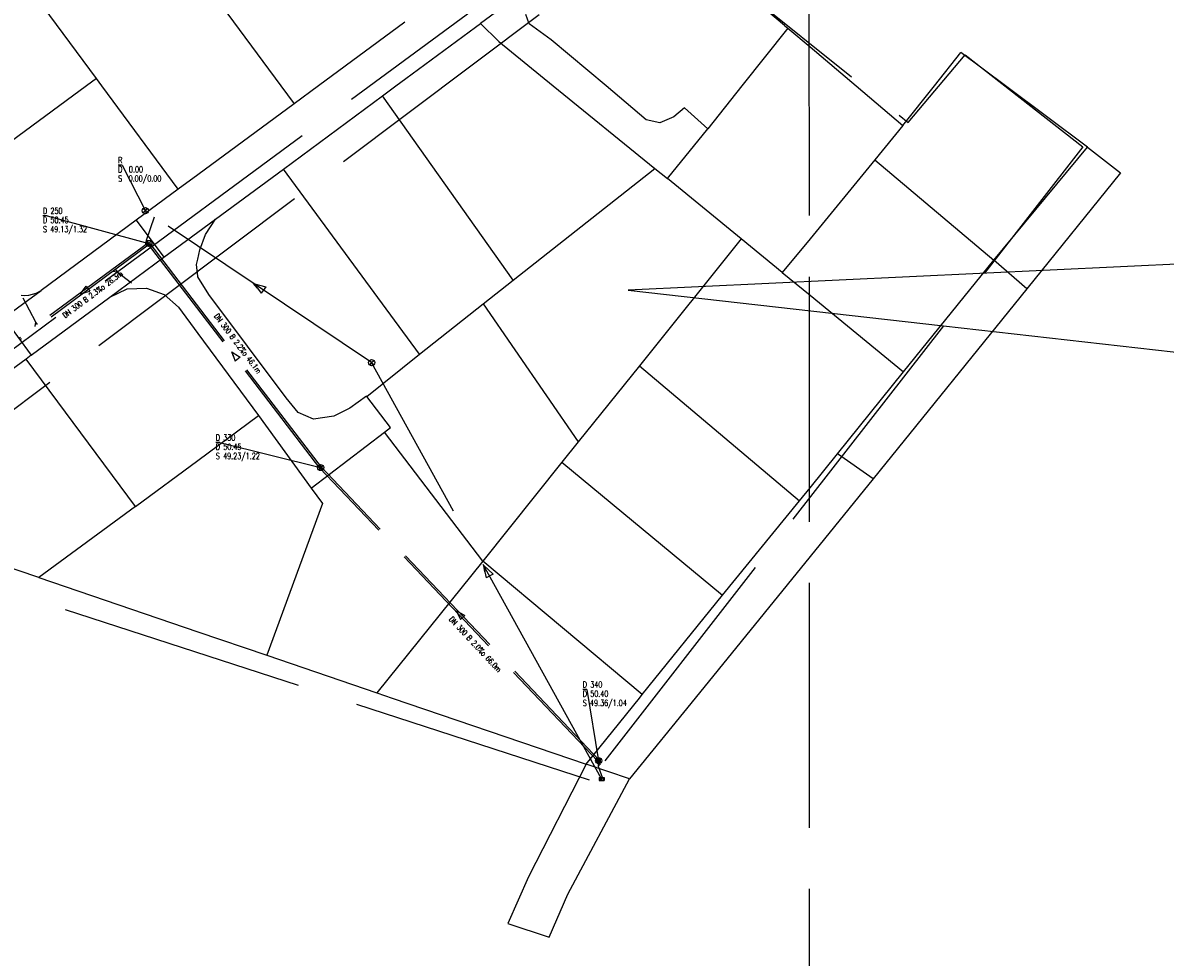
# Model space of a CAD drawing. Extents: x 3408899 to 3411804, y 5788010 to 5789500.
# Tile 5 of 11: x 3409871 to 3410058, y 5788658 to 5788810. Entities that reach past the tile are written whole.
import ezdxf

# ---------------------------------------------------------------- set-up
doc = ezdxf.new("R2010")
doc.units = 0
doc.header["$MEASUREMENT"] = 0
for name, pattern in [('LINIENART0', [0]), ('LINIENART1', [50, 40, -10]), ('LINIENART2', [26, 20, -6])]:
    doc.linetypes.add(name, pattern=pattern)
for name, color, linetype in [('bauabschnitte2', 7, 'Continuous'), ('Beschriftung_Kreis', 7, 'Continuous'), ('grenze_b_plan', 7, 'Continuous'), ('Kartentrennung', 7, 'Continuous'), ('KATASTER', 7, 'Continuous'), ('NULLEBENE', 7, 'Continuous'), ('RwKanalBestand', 7, 'Continuous'), ('SwKanalPlanung', 7, 'Continuous')]:
    doc.layers.add(name, color=color, linetype=linetype)
doc.styles.add('SIMPLEX', font='simplex')

# ---------------------------------------------------------------- blocks, each defined once
blk = doc.blocks.new('EINLAUM-107')
at = {"layer": 'NULLEBENE', "color": 1, "linetype": 'LINIENART0'}
for p, q in [((-0.40022, 0.24996), (-0.40022, -0.25004)), ((-0.40022, 0.24996), (0.39978, 0.24996)), ((-0.25, 0.25), (-0.25, -0.25)), ((0, -0.25), (0, 0.25)), ((0.25, -0.25), (0.25, 0.25)), ((0.39978, 0.24996), (0.39978, -0.25004)), ((-0.40022, -0.25004), (0.39978, -0.25004))]:
    blk.add_line(p, q, dxfattribs=at)
blk = doc.blocks.new('RPFEIL-34')
at = {"layer": 'NULLEBENE', "color": 1, "linetype": 'LINIENART0'}
for p, q in [((0.00025, 0.25048), (-0.74975, 0.50048)), ((-0.74975, -0.49952), (-0.74975, 0.50048)), ((0.00025, 0.25048), (0.75025, 0.00048)), ((0.75025, 0.00048), (0.00025, 0.25048)), ((0.75025, 0.00048), (0.00025, -0.24952)), ((0.00025, -0.24952), (-0.74975, -0.49952))]:
    blk.add_line(p, q, dxfattribs=at)
at = {"layer": 'NULLEBENE', "color": 253, "linetype": 'LINIENART0'}
blk.add_line((0.00025, -0.24952), (0.00025, -0.24952), dxfattribs=at)
blk = doc.blocks.new('NORM-12')
at = {"layer": 'NULLEBENE', "color": 144, "linetype": 'LINIENART0'}
for q in [(-0.35355, 0.35355), (-0.35355, -0.35355), (0.35428, 0.35428), (0.35355, -0.35355)]:
    blk.add_line((0, 0), q, dxfattribs=at)
at = {"layer": 'NULLEBENE', "color": 88, "linetype": 'LINIENART0'}
blk.add_line((0.5, 0), (0.5, 0), dxfattribs=at)
at = {"layer": 'NULLEBENE', "color": 144, "linetype": 'LINIENART0'}
blk.add_circle((0, 0), 0.5, dxfattribs=at)
blk = doc.blocks.new('SCHACHT_EINL-19')
at = {"layer": 'NULLEBENE', "color": 128, "linetype": 'LINIENART0'}
for p, q in [((0.39491, 0), (-0.39491, 0)), ((0.38206, 0.1), (-0.38376, 0.1)), ((0.34065, 0.2), (-0.34235, 0.2)), ((0.25726, 0.3), (-0.25896, 0.3)), ((0.04711, 0.4), (-0.05857, 0.4)), ((0.38206, -0.1), (-0.38376, -0.1)), ((0.34065, -0.2), (-0.34235, -0.2)), ((0.25726, -0.3), (-0.25896, -0.3)), ((0.05159, -0.4), (-0.0529, -0.4))]:
    blk.add_line(p, q, dxfattribs=at)
blk.add_circle((-0.00085, 0), 0.51253, dxfattribs=at)

msp = doc.modelspace()

# ---------------------------------------------------------------- linework, layer by layer
at = {"layer": 'bauabschnitte2', "color": 156, "linetype": 'LINIENART1'}
for p, q in [((3409843.83454, 5788727.5747), (3409975.58715, 5788826.53052)), ((3409975.58715, 5788826.53052), (3410016.01767, 5788794.01647)), ((3410016.01767, 5788794.01647), (3410025.34779, 5788805.04297)), ((3410025.34779, 5788805.04297), (3410044.57349, 5788790.05823)), ((3410044.573, 5788790.058), (3410028.47445, 5788769.38409)), ((3410021.77524, 5788760.78091), (3409963.995, 5788686.579)), ((3409963.99518, 5788686.57871), (3409869.28032, 5788717.39639))]:
    msp.add_line(p, q, dxfattribs=at)
at = {"layer": 'Beschriftung_Kreis', "color": 156, "linetype": 'LINIENART0'}
for p, q in [((3410065.27309, 5788771.13695), (3409970.27952, 5788766.61205)), ((3409970.27952, 5788766.61205), (3410021.77524, 5788760.78091)), ((3410021.77524, 5788760.78091), (3410065.27309, 5788755.85542))]:
    msp.add_line(p, q, dxfattribs=at)
at = {"layer": 'grenze_b_plan', "color": 163, "linetype": 'LINIENART1'}
msp.add_line((3409997.5402, 5788851.20772), (3409837.59271, 5788733.18751), dxfattribs=at)
at = {"layer": 'Kartentrennung', "color": 160, "linetype": 'LINIENART1'}
msp.add_line((3409999.74714, 5788968.81157), (3410000.13, 5788073.438), dxfattribs=at)
at = {"layer": 'KATASTER', "color": 92, "linetype": 'LINIENART0'}
for p, q in [((3409995.81, 5788809.85), (3409975.77, 5788826.83)), ((3409900, 5788818.36), (3409913.54, 5788800)), ((3409883.45, 5788801.2), (3409871.86, 5788816.92)), ((3409948.62, 5788812), (3409946.17, 5788810.18)), ((3409933.83, 5788810.41), (3409919.72, 5788800)), ((3409945.36, 5788809.59), (3409946.17, 5788810.18)), ((3409946.17, 5788810.18), (3409949.17, 5788807.23)), ((3409954.14, 5788810.12), (3409953.58, 5788811.64)), ((3409957.74, 5788807.54), (3409954.14, 5788810.12)), ((3409934, 5788801.21), (3409945.36, 5788809.59)), ((3409996.35, 5788809.44), (3409988.88, 5788800)), ((3409995.81, 5788809.85), (3409996.35, 5788809.44)), ((3409996.35, 5788809.44), (3410000, 5788806.36)), ((3409949.17, 5788807.23), (3409958.07, 5788800)), ((3409966.68, 5788800), (3409957.74, 5788807.54)), ((3410000, 5788806.36), (3410007.53, 5788800)), ((3410020.3, 5788800), (3410024.65, 5788805.46)), ((3410031.92, 5788800), (3410024.65, 5788805.46)), ((3409883.45, 5788801.2), (3409881.82, 5788800)), ((3409884.34, 5788800), (3409883.45, 5788801.2)), ((3409932.36, 5788800), (3409934, 5788801.21)), ((3409881.82, 5788800), (3409857.3, 5788781.91)), ((3409896.81, 5788783.1), (3409884.34, 5788800)), ((3409913.54, 5788800), (3409915.72, 5788797.05)), ((3409919.72, 5788800), (3409915.72, 5788797.05)), ((3409930.16, 5788798.37), (3409932.36, 5788800)), ((3409958.07, 5788800), (3409974.67, 5788786.52)), ((3409973.24, 5788794.46), (3409966.68, 5788800)), ((3409988.88, 5788800), (3409983.31, 5788792.97)), ((3410007.53, 5788800), (3410015.16, 5788793.55)), ((3410015.16, 5788793.55), (3410020.3, 5788800)), ((3410045.32, 5788789.99), (3410031.92, 5788800)), ((3409915.72, 5788797.05), (3409900, 5788785.45)), ((3409913.99, 5788786.42), (3409930.16, 5788798.37)), ((3409951.53, 5788768.25), (3409930.16, 5788798.37)), ((3409979.51, 5788796.39), (3409977.74, 5788794.94)), ((3409983.31, 5788792.97), (3409979.51, 5788796.39)), ((3409975.49, 5788793.98), (3409973.24, 5788794.46)), ((3409977.74, 5788794.94), (3409975.49, 5788793.98)), ((3410015.16, 5788793.55), (3410010.57, 5788787.93)), ((3409976.72, 5788784.85), (3409983.31, 5788792.97)), ((3410030.01, 5788771.51), (3410045.32, 5788789.99)), ((3410045.32, 5788789.99), (3410050.72, 5788785.81)), ((3410010.57, 5788787.93), (3410000, 5788775.03)), ((3410010.57, 5788787.93), (3410030.01, 5788771.51)), ((3409902.92, 5788778.23), (3409913.99, 5788786.42)), ((3409936.19, 5788756.15), (3409913.99, 5788786.42)), ((3409951.53, 5788768.25), (3409974.67, 5788786.52)), ((3409974.67, 5788786.52), (3409976.72, 5788784.85)), ((3410050.72, 5788785.81), (3410035.41, 5788766.85)), ((3409900, 5788785.45), (3409896.81, 5788783.1)), ((3409988.74, 5788775.01), (3409976.72, 5788784.85)), ((3409896.81, 5788783.1), (3409889.95, 5788778.04)), ((3409889.95, 5788778.04), (3409874.43, 5788766.58)), ((3409889.95, 5788778.04), (3409894.48, 5788772.01)), ((3409900, 5788776.08), (3409902.92, 5788778.23)), ((3409901.26, 5788775.74), (3409902.92, 5788778.23)), ((3409894.48, 5788772.01), (3409900, 5788776.08)), ((3409900.35, 5788773.24), (3409901.26, 5788775.74)), ((3409988.74, 5788775.01), (3409972.14, 5788754.29)), ((3409995.47, 5788769.5), (3409988.74, 5788775.01)), ((3410000, 5788775.03), (3409995.47, 5788769.5)), ((3409900, 5788771.7), (3409900.35, 5788773.24)), ((3409885.65, 5788765.51), (3409894.48, 5788772.01)), ((3409899.8, 5788770.82), (3409900, 5788771.7)), ((3409900, 5788768.91), (3409899.8, 5788770.82)), ((3410015.28, 5788753.27), (3410030.01, 5788771.51)), ((3410035.41, 5788766.85), (3410030.01, 5788771.51)), ((3409995.47, 5788769.5), (3410000, 5788765.79)), ((3409900.01, 5788768.81), (3409900, 5788768.91)), ((3409901.81, 5788765.9), (3409900.01, 5788768.81)), ((3409946.62, 5788764.38), (3409951.53, 5788768.25)), ((3409868.35, 5788762.1), (3409874.43, 5788766.58)), ((3409871.13, 5788765.82), (3409871.75, 5788765.78)), ((3409871.75, 5788765.78), (3409872.38, 5788765.83)), ((3409872.38, 5788765.83), (3409873, 5788765.95)), ((3409872.8, 5788755.99), (3409885.65, 5788765.51)), ((3409873, 5788765.95), (3409873.6, 5788766.15)), ((3409873.6, 5788766.15), (3409874.43, 5788766.58)), ((3409885.65, 5788765.51), (3409888.48, 5788766.82)), ((3409888.48, 5788766.82), (3409891.6, 5788766.97)), ((3409891.6, 5788766.97), (3409894.53, 5788765.91)), ((3409894.53, 5788765.91), (3409896.84, 5788763.83)), ((3409914.46, 5788749.02), (3409901.81, 5788765.9)), ((3410000, 5788765.79), (3410015.28, 5788753.27)), ((3410035.41, 5788766.85), (3410010.32, 5788735.83)), ((3409896.84, 5788763.83), (3409900, 5788759.56)), ((3409936.19, 5788756.15), (3409946.62, 5788764.38)), ((3409946.62, 5788764.38), (3409962.15, 5788741.84)), ((3409868.35, 5788762.1), (3409872.8, 5788755.99)), ((3409900, 5788759.56), (3409909.92, 5788746.14)), ((3409872.8, 5788755.99), (3409871.96, 5788755.37)), ((3409927.61, 5788749.25), (3409936.19, 5788756.15)), ((3409871.96, 5788755.37), (3409839.54, 5788731.45)), ((3409889.82, 5788731.3), (3409871.96, 5788755.37)), ((3409972.14, 5788754.29), (3409962.15, 5788741.84)), ((3409972.14, 5788754.29), (3409998.26, 5788732.2)), ((3410004.48, 5788739.9), (3410015.28, 5788753.27)), ((3409916.4, 5788746.66), (3409914.46, 5788749.02)), ((3409927.56, 5788749.32), (3409924.85, 5788747.36)), ((3409927.61, 5788749.25), (3409927.56, 5788749.32)), ((3409931.47, 5788744.2), (3409927.61, 5788749.25)), ((3409918.89, 5788745.55), (3409916.4, 5788746.66)), ((3409924.85, 5788747.36), (3409922.22, 5788746.04)), ((3409900, 5788738.82), (3409909.92, 5788746.14)), ((3409909.92, 5788746.14), (3409918.5, 5788734.28)), ((3409922.22, 5788746.04), (3409918.89, 5788745.55)), ((3409918.5, 5788734.28), (3409930.48, 5788743.44)), ((3409930.48, 5788743.44), (3409931.47, 5788744.2)), ((3409930.5, 5788743.42), (3409930.48, 5788743.44)), ((3409946.55, 5788722.36), (3409930.5, 5788743.42)), ((3409962.15, 5788741.84), (3409959.48, 5788738.51)), ((3410000, 5788734.35), (3410004.48, 5788739.9)), ((3410010.32, 5788735.83), (3410004.48, 5788739.9)), ((3409889.82, 5788731.3), (3409900, 5788738.82)), ((3409959.48, 5788738.51), (3409946.55, 5788722.36)), ((3409959.48, 5788738.51), (3409985.72, 5788716.79)), ((3410010.32, 5788735.83), (3410000, 5788723.12)), ((3409918.5, 5788734.28), (3409920.35, 5788731.76)), ((3409998.26, 5788732.2), (3410000, 5788734.35)), ((3409920.35, 5788731.76), (3409911.26, 5788706.99)), ((3409985.72, 5788716.79), (3409998.26, 5788732.2)), ((3409889.82, 5788731.3), (3409874.06, 5788719.67)), ((3409874.06, 5788719.67), (3409865.51, 5788722.59)), ((3409946.55, 5788722.36), (3409929.27, 5788700.85)), ((3409972.59, 5788700.56), (3409946.55, 5788722.36)), ((3410000, 5788723.12), (3409981.22, 5788700)), ((3409874.06, 5788719.67), (3409900, 5788710.83)), ((3409972.59, 5788700.56), (3409985.72, 5788716.79)), ((3409900, 5788710.83), (3409911.26, 5788706.99)), ((3409911.26, 5788706.99), (3409929.27, 5788700.85)), ((3409929.27, 5788700.85), (3409931.76, 5788700)), ((3409931.76, 5788700), (3409963.42, 5788689.2)), ((3409963.42, 5788689.2), (3409972.14, 5788700)), ((3409981.22, 5788700), (3409970.49, 5788686.78)), ((3409972.14, 5788700), (3409972.59, 5788700.56)), ((3409963.42, 5788689.2), (3409954.01, 5788670.77)), ((3409970.49, 5788686.78), (3409963.42, 5788689.2)), ((3409960.42, 5788667.95), (3409970.49, 5788686.78)), ((3409954.01, 5788670.77), (3409950.66, 5788663.19)), ((3409957.39, 5788660.94), (3409960.42, 5788667.95)), ((3409950.66, 5788663.19), (3409957.39, 5788660.94))]:
    msp.add_line(p, q, dxfattribs=at)
at = {"layer": 'RwKanalBestand', "color": 144, "linetype": 'LINIENART0'}
for q in [(3409886.99251, 5788787.06601), (3409891.443, 5788779.60699)]:
    msp.add_line((3409887.65951, 5788787.06601), q, dxfattribs=at)
at = {"layer": 'RwKanalBestand', "color": 144, "linetype": 'LINIENART1'}
for p, q in [((3409891.35937, 5788779.48247), (3409891.32616, 5788779.50477)), ((3409928.394, 5788754.78799), (3409891.443, 5788779.60699)), ((3409891.52662, 5788779.73152), (3409891.49342, 5788779.75382)), ((3409965.96033, 5788686.77874), (3409928.394, 5788754.78799))]:
    msp.add_line(p, q, dxfattribs=at)
at = {"layer": 'SwKanalPlanung', "color": 101, "linetype": 'LINIENART0'}
for p, q in [((3409875.37703, 5788778.78751), (3409874.71003, 5788778.78751)), ((3409875.37703, 5788778.78751), (3409892.02162, 5788774.25435)), ((3409891.63511, 5788774.77695), (3409892.92483, 5788778.61169)), ((3409891.63511, 5788774.77695), (3409892.92483, 5788778.61169)), ((3409891.53043, 5788774.07763), (3409891.63511, 5788774.77695)), ((3409891.53043, 5788774.07763), (3409891.63511, 5788774.77695)), ((3409891.93243, 5788774.37495), (3409891.63511, 5788774.77695)), ((3409891.93243, 5788774.37495), (3409891.63511, 5788774.77695)), ((3409886.14802, 5788769.7237), (3409886.84734, 5788769.61901)), ((3409886.14802, 5788769.7237), (3409886.84734, 5788769.61901)), ((3409886.55002, 5788770.02101), (3409886.84734, 5788769.61901)), ((3409886.55002, 5788770.02101), (3409886.84734, 5788769.61901)), ((3409886.84734, 5788769.61901), (3409889.15582, 5788767.83626)), ((3409886.84734, 5788769.61901), (3409889.15582, 5788767.83626)), ((3409873.55131, 5788761.40226), (3409871.48921, 5788765.31131)), ((3409873.55131, 5788761.40226), (3409871.48921, 5788765.31131)), ((3409873.44663, 5788760.70295), (3409873.55131, 5788761.40226)), ((3409873.44663, 5788760.70295), (3409873.55131, 5788761.40226)), ((3409873.84863, 5788761.00026), (3409873.55131, 5788761.40226)), ((3409873.84863, 5788761.00026), (3409873.55131, 5788761.40226)), ((3409903.60819, 5788741.74426), (3409902.94119, 5788741.74426)), ((3409903.60819, 5788741.74426), (3409920.06514, 5788737.64635)), ((3409963.53953, 5788701.4051), (3409962.87253, 5788701.4051)), ((3409963.53953, 5788701.4051), (3409965.45797, 5788689.76984)), ((3409965.42076, 5788689.59108), (3409965.40194, 5788688.88422)), ((3409965.42076, 5788689.59108), (3409965.40194, 5788688.88422)), ((3409965.76478, 5788689.22824), (3409965.40194, 5788688.88422)), ((3409965.76478, 5788689.22824), (3409965.40194, 5788688.88422)), ((3409965.40194, 5788688.88422), (3409966.10443, 5788686.90912)), ((3409965.40194, 5788688.88422), (3409966.10443, 5788686.90912))]:
    msp.add_line(p, q, dxfattribs=at)
at = {"layer": 'SwKanalPlanung', "color": 101, "linetype": 'LINIENART2'}
for p, q in [((3409891.93243, 5788774.37495, 50.45), (3409870.77877, 5788758.72981, 50.3)), ((3409892.11082, 5788774.13375, 50.45), (3409870.95716, 5788758.48862, 50.3)), ((3409919.94607, 5788737.55513, 50.45), (3409891.90255, 5788774.16313, 50.263)), ((3409920.18422, 5788737.73757, 50.45), (3409892.1407, 5788774.34557, 50.263)), ((3409965.34912, 5788689.66664, 50.4), (3409919.95629, 5788737.54314, 49.95)), ((3409965.56682, 5788689.87305, 50.4), (3409920.174, 5788737.74955, 49.95))]:
    msp.add_line(p, q, dxfattribs=at)

# ---------------------------------------------------------------- block references
at = {"layer": 'RwKanalBestand'}
for name, p in [('NORM-12', (3409891.443, 5788779.60699)), ('NORM-12', (3409891.443, 5788779.60699)), ('NORM-12', (3409928.394, 5788754.78799)), ('NORM-12', (3409928.394, 5788754.78799)), ('EINLAUM-107', (3409965.96033, 5788686.77874)), ('EINLAUM-107', (3409965.96033, 5788686.77874))]:
    msp.add_blockref(name, p, dxfattribs=at)
at = {"layer": 'RwKanalBestand', "xscale": 1.3, "yscale": 1.3}
for p, rotation in [((3409909.9185, 5788767.19749), 146.1118), ((3409909.9185, 5788767.19749), 146.1118), ((3409947.17717, 5788720.78337), 118.91499), ((3409947.17717, 5788720.78337), 118.91499)]:
    msp.add_blockref('RPFEIL-34', p, dxfattribs=dict(at, rotation=rotation))
at = {"layer": 'SwKanalPlanung'}
for name, p in [('NORM-12', (3409892.02162, 5788774.25435)), ('NORM-12', (3409892.02162, 5788774.25435)), ('NORM-12', (3409920.06514, 5788737.64635)), ('NORM-12', (3409920.06514, 5788737.64635)), ('SCHACHT_EINL-19', (3409965.45797, 5788689.76984)), ('SCHACHT_EINL-19', (3409965.45797, 5788689.76984))]:
    msp.add_blockref(name, p, dxfattribs=at)
for p, rotation in [((3409881.4448, 5788766.43178, 50.45), 216.4864399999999), ((3409881.4448, 5788766.43178, 50.45), 216.4864399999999), ((3409906.04338, 5788755.95035, 50.45), 127.45388), ((3409906.04338, 5788755.95035, 50.45), 127.45388), ((3409942.76156, 5788713.7081, 50.4), 133.47463), ((3409942.76156, 5788713.7081, 50.4), 133.47463)]:
    msp.add_blockref('RPFEIL-34', p, dxfattribs=dict(at, rotation=rotation))

# ---------------------------------------------------------------- texts
at = {"layer": 'RwKanalBestand', "color": 144, "linetype": 'LINIENART0', "style": 'SIMPLEX', "width": 0.66046}
for s, p in [('R', (3409886.99251, 5788787.36601)), ('D  0.00', (3409886.99251, 5788785.86601)), ('S  0.00/0.00', (3409886.99251, 5788784.36601))]:
    msp.add_text(s, height=1, dxfattribs=at).set_placement(p)
at = {"layer": 'SwKanalPlanung', "color": 101, "linetype": 'LINIENART0', "style": 'SIMPLEX', "width": 0.66046}
for s, p in [('D 250', (3409874.71003, 5788779.08751)), ('D 50.45', (3409874.71003, 5788777.58751)), ('S 49.13/1.32', (3409874.71003, 5788776.08751)), ('D 330', (3409902.94119, 5788742.04426)), ('D 50.45', (3409902.94119, 5788740.54426)), ('S 49.23/1.22', (3409902.94119, 5788739.04426)), ('D 340', (3409962.87253, 5788701.7051)), ('D 50.40', (3409962.87253, 5788700.2051)), ('S 49.36/1.04', (3409962.87253, 5788698.7051))]:
    msp.add_text(s, height=1, dxfattribs=at).set_placement(p)
for s, rotation, p in [('DN 300 B 2.3%o 26.3m', 36.77669, (3409878.33029, 5788762.02522)), ('DN 300 B 2.2%o 46.1m', 306.91689, (3409902.61911, 5788762.38408)), ('DN 300 B 2.0%o 66.0m', 312.93822, (3409940.95494, 5788712.82014))]:
    msp.add_text(s, height=0.9, rotation=rotation, dxfattribs=at).set_placement(p)

doc.saveas('drawing.dxf')
